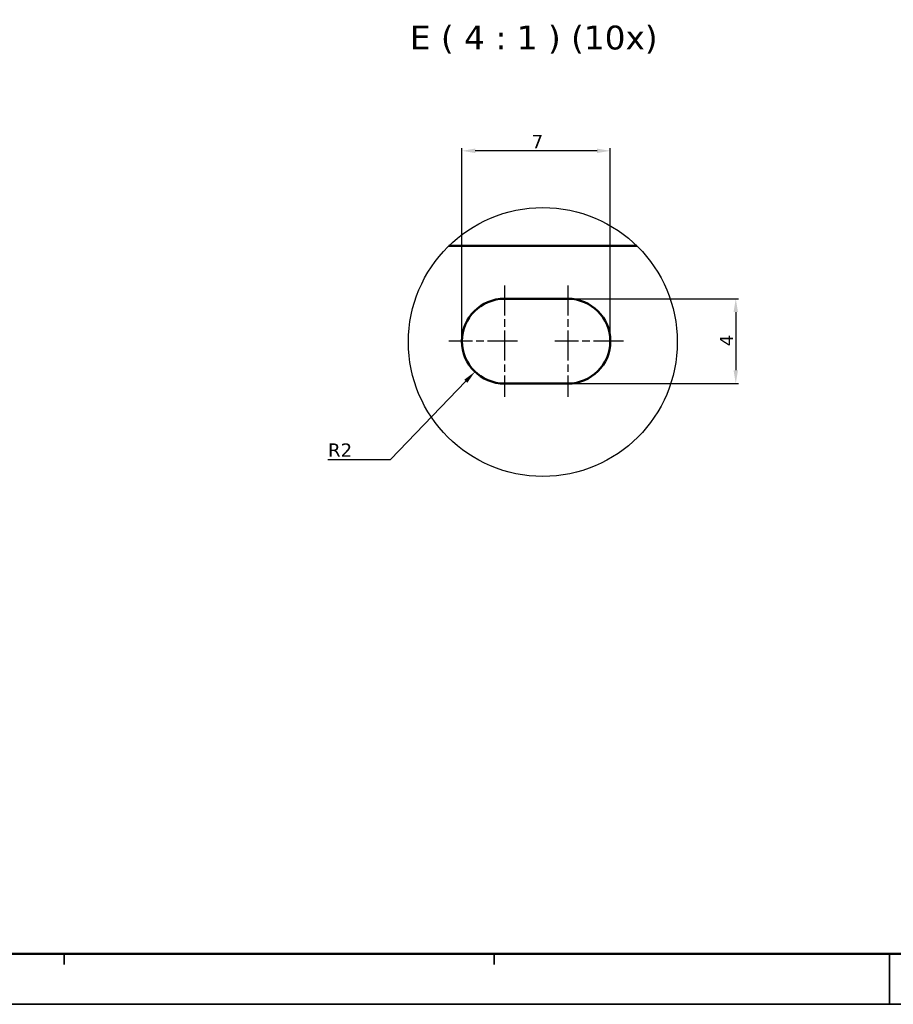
# Model space of a CAD drawing. Header units: millimetres. Extents: x 0 to 841, y 0 to 590.
# Tile 5 of 20: x 255 to 420, y 0 to 186. Entities that reach past the tile are written whole.
import ezdxf

# ---------------------------------------------------------------- set-up
doc = ezdxf.new("R2010")
doc.units = ezdxf.units.MM
doc.linetypes.add('CHAIN', pattern=[0.3543, 0.2362, -0.0295, 0.0591, -0.0295])
doc.linetypes.add('LONG_DASH_DOTTED', pattern=[0.3001, 0.2362, -0.0295, 0.0049, -0.0295])
doc.layers.get('0').update_dxf_attribs({"lineweight": 25})
for name, color, linetype, lineweight in [('Center Mark(ISO)', 7, 'LONG_DASH_DOTTED', 25), ('Detail Circle Lines(ISO)', 7, 'Continuous', 25), ('Dimensions(ISO)', 7, 'Continuous', 25), ('Sketch Geometry(ISO)', 7, 'Continuous', 50), ('Symbols(ISO)', 7, 'Continuous', 25), ('Visible Edges(ISO)', 7, 'Continuous', 50)]:
    doc.layers.add(name, color=color, linetype=linetype, lineweight=lineweight)
doc.styles.add('Philips-dimensions', font='verdana.ttf')
doc.styles.add('Philips-tekstBigText', font='verdana.ttf')
doc.dimstyles.new('Philips-Oss', dxfattribs={"dimtxt": 2.5, "dimasz": 2.5, "dimexe": 0.5, "dimexo": 0, "dimgap": 0.5, "dimtad": 1, "dimtoh": 1, "dimrnd": 1e-08, "dimdsep": 46, "dimtxsty": 'Philips-dimensions', "dimcen": 0.09, "dimdle": 10, "dimclrd": 7, "dimclre": 7, "dimclrt": 7, "dimazin": 2, "dimtfac": 1, "dimtmove": 0, "dimatfit": 3, "dimfxl": 1, "dimtolj": 1, "dimlwd": 25, "dimlwe": 25, "dimarcsym": 0})

# ---------------------------------------------------------------- blocks, each defined once
blk = doc.blocks.new('2dTransSymbol2')
at = {"layer": 'Detail Circle Lines(ISO)'}
blk.add_circle((353.61, 125.48), 25.37, dxfattribs=at)
blk = doc.blocks.new('*D21')
at = {"layer": 'Defpoints', "color": 0, "linetype": 'Continuous', "transparency": 16777216}
for p in [(358.34, 133.64), (358.34, 117.64), (390.02, 117.64)]:
    blk.add_point(p, dxfattribs=at)
at = {"layer": 'Dimensions(ISO)', "color": 7, "linetype": 'Continuous', "lineweight": 25, "transparency": 16777216}
for p, q in [((358.34, 133.64), (390.52, 133.64)), ((390.02, 131.14), (390.02, 120.14)), ((358.34, 117.64), (390.52, 117.64))]:
    blk.add_line(p, q, dxfattribs=at)
at = {"layer": 'Dimensions(ISO)', "color": 7, "linetype": 'Continuous', "transparency": 16777216}
for points in [[(389.6, 131.14), (390.44, 131.14), (390.02, 133.64)], [(389.6, 120.14), (390.44, 120.14), (390.02, 117.64)]]:
    blk.add_solid(points, dxfattribs=at)
at = {"layer": 'Dimensions(ISO)', "color": 7, "linetype": 'Continuous', "lineweight": 25, "transparency": 16777216, "insert": (387.02, 124.69), "char_height": 2.5, "attachment_point": 1, "rotation": 90, "style": 'Philips-dimensions'}
blk.add_mtext('\\A1;4', dxfattribs=at)
blk = doc.blocks.new('*D22')
at = {"layer": 'Defpoints', "color": 0, "linetype": 'Continuous', "transparency": 16777216}
for p in [(338.34, 161.56), (338.34, 125.64), (366.34, 125.64)]:
    blk.add_point(p, dxfattribs=at)
at = {"layer": 'Dimensions(ISO)', "color": 7, "linetype": 'Continuous', "lineweight": 25, "transparency": 16777216}
for p, q in [((338.34, 125.64), (338.34, 162.06)), ((366.34, 125.64), (366.34, 162.06)), ((363.84, 161.56), (340.84, 161.56))]:
    blk.add_line(p, q, dxfattribs=at)
at = {"layer": 'Dimensions(ISO)', "color": 7, "linetype": 'Continuous', "transparency": 16777216}
for points in [[(340.84, 161.98), (340.84, 161.14), (338.34, 161.56)], [(363.84, 161.98), (363.84, 161.14), (366.34, 161.56)]]:
    blk.add_solid(points, dxfattribs=at)
at = {"layer": 'Dimensions(ISO)', "color": 7, "linetype": 'Continuous', "lineweight": 25, "transparency": 16777216, "insert": (351.49, 164.56), "char_height": 2.5, "attachment_point": 1, "style": 'Philips-dimensions'}
blk.add_mtext('\\A1;7', dxfattribs=at)
blk = doc.blocks.new('Borders A1')
at = {"layer": 'Sketch Geometry(ISO)', "color": 1, "linetype": 'Continuous', "lineweight": 50, "true_color": 0xff0000}
blk.add_line((20, 10), (831, 10), dxfattribs=at)
at = {"layer": 'Sketch Geometry(ISO)', "color": 7, "linetype": 'Continuous', "lineweight": 35}
for p, q in [((263.3, 8), (263.3, 10)), ((344.4, 8), (344.4, 10)), ((419, 10), (419, 0.5)), ((0.5, 0.5), (840.5, 0.5))]:
    blk.add_line(p, q, dxfattribs=at)
blk = doc.blocks.new('*D37')
at = {"layer": 'Defpoints', "color": 0, "linetype": 'Continuous', "transparency": 16777216}
for p in [(346.34, 125.64), (340.8, 119.88)]:
    blk.add_point(p, dxfattribs=at)
at = {"layer": 'Dimensions(ISO)', "color": 7, "linetype": 'Continuous', "lineweight": 25, "transparency": 16777216}
for p, q in [((324.83, 103.29), (339.06, 118.07)), ((313.05, 103.29), (324.83, 103.29))]:
    blk.add_line(p, q, dxfattribs=at)
at = {"layer": 'Dimensions(ISO)', "color": 7, "linetype": 'Continuous', "transparency": 16777216}
blk.add_solid([(338.76, 118.36), (339.36, 117.79), (340.8, 119.88)], dxfattribs=at)
at = {"layer": 'Dimensions(ISO)', "color": 7, "linetype": 'Continuous', "lineweight": 25, "transparency": 16777216, "insert": (313.05, 106.34), "char_height": 2.5, "attachment_point": 1, "style": 'Philips-dimensions'}
blk.add_mtext('\\A1;R2', dxfattribs=at)

msp = doc.modelspace()

# ---------------------------------------------------------------- linework, layer by layer
at = {"layer": 'Center Mark(ISO)', "linetype": 'CHAIN', "ltscale": 23.990969}
for p, q in [((346.345, 136.14), (346.345, 115.14)), ((358.345, 136.14), (358.345, 115.14)), ((348.845, 125.64), (335.845, 125.64)), ((368.845, 125.64), (355.845, 125.64))]:
    msp.add_line(p, q, dxfattribs=at)
at = {"layer": 'Visible Edges(ISO)'}
for p, q in [((335.897, 143.64), (371.319, 143.64)), ((346.345, 133.64), (358.345, 133.64)), ((358.345, 117.64), (346.345, 117.64))]:
    msp.add_line(p, q, dxfattribs=at)
for centre, start, end in [((346.345, 125.64), 90, 270), ((358.345, 125.64), 270, 90)]:
    msp.add_arc(centre, 8, start, end, dxfattribs=at)

# ---------------------------------------------------------------- block references
for name in ['Borders A1', '2dTransSymbol2']:
    msp.add_blockref(name, (0, 0))

# ---------------------------------------------------------------- texts
at = {"layer": 'Symbols(ISO)', "color": 7, "insert": (328.521, 179.878), "char_height": 4.5, "attachment_point": 7, "style": 'Philips-tekstBigText'}
msp.add_mtext('E ( 4 : 1 ) (10x)', dxfattribs=at)

# ---------------------------------------------------------------- dimensions: what is measured, and where the dimension line sits
at = {"layer": 'Dimensions(ISO)', "color": 7, "linetype": 'Continuous', "lineweight": 25}
for base, p1, p2, angle, picture, middle in [((338.345, 161.559), (366.345, 125.64), (338.345, 125.64), 180, '*D22', (352.345, 161.559)), ((390.021, 117.64), (358.345, 133.64), (358.345, 117.64), 90, '*D21', (390.021, 125.64))]:
    dim = msp.add_linear_dim(base=base, p1=p1, p2=p2, angle=angle, dimstyle='Philips-Oss', override={"dimgap": 0.5, "dimtoh": 0, "dimdec": 2, "dimlfac": 0.25, "dimtol": 0, "dimlim": 0, "dimtp": 0, "dimtm": 0, "dimtdec": 2, "dimtofl": 0, "dimatfit": 1}, dxfattribs=at)
    dim.commit()
    dim.dimension.update_dxf_attribs({"geometry": picture, "text_midpoint": middle, "dimtype": 160})
dim = msp.add_radius_dim(center=(346.345, 125.64), mpoint=(340.797, 119.876), dimstyle='Philips-Oss', override={"dimgap": 0.5, "dimtih": 1, "dimdec": 2, "dimlfac": 0.25, "dimcen": 0, "dimtol": 0, "dimlim": 0, "dimtp": 0, "dimtm": 0, "dimtdec": 2, "dimtofl": 0}, dxfattribs=at)
dim.commit()
dim.dimension.update_dxf_attribs({"geometry": '*D37', "text_midpoint": (315.061, 103.288), "dimtype": 164})

doc.saveas('drawing.dxf')
